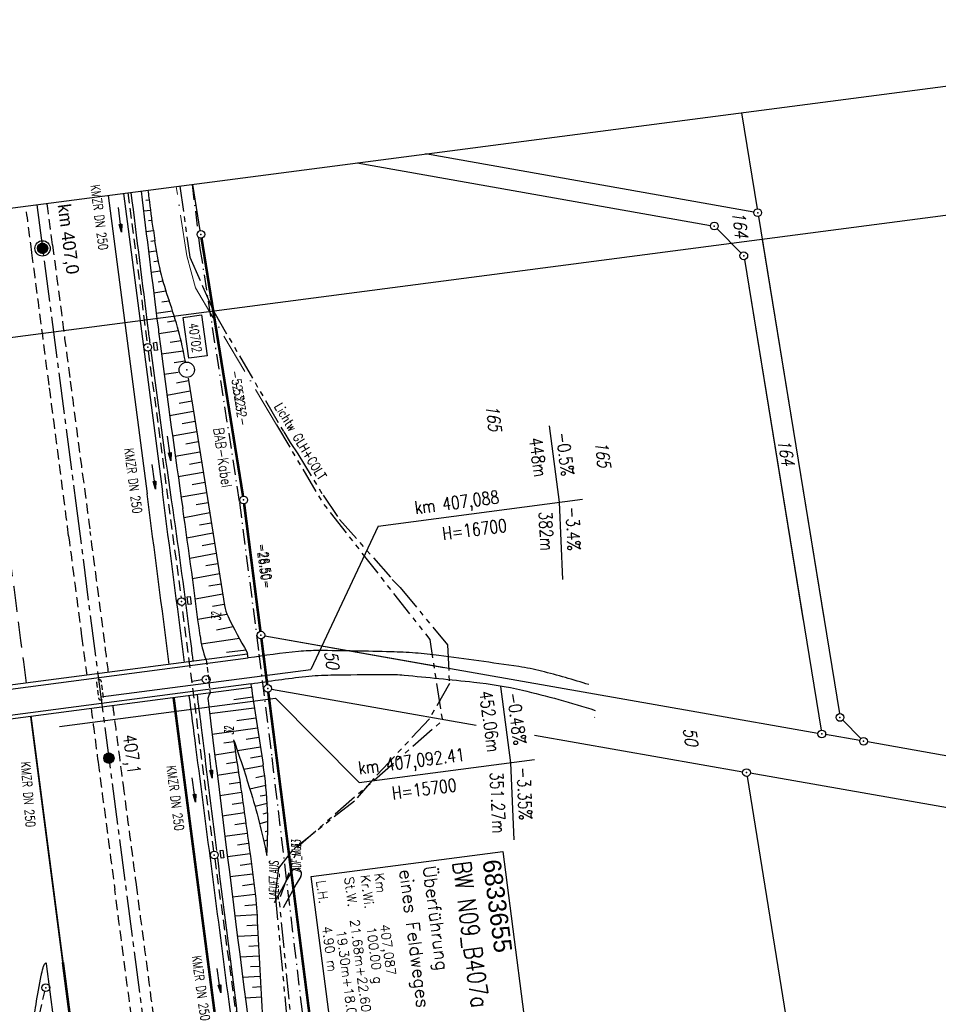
# Model space of a CAD drawing. Extents: x 446005 to 446745, y 447032 to 448234.
# Tile 126 of 127: x 446319 to 446497, y 448043 to 448234. Entities that reach past the tile are written whole.
import ezdxf
from ezdxf.enums import TextEntityAlignment as Align

# ---------------------------------------------------------------- set-up
doc = ezdxf.new("R2010")
doc.units = 0
doc.header["$LTSCALE"] = 2
doc.header["$MEASUREMENT"] = 0
for name, pattern in [('ACHSE', [5.5, 4, -0.5, 0.5, -0.5]), ('AUSGEZOGEN', [0]), ('BAB-FM2', [2.6, 1.5, -0.5, 0.1, -0.5]), ('EINAUSFÄDELUNG', [3.5, 2.5, -1]), ('GESTRICH-X2', [1.5, 1, -0.5]), ('GESTRICHELT', [0.75, 0.5, -0.25]), ('LWL', [6.001, 4, -1, 0.001, -1]), ('PHANTOMX2', [5, 2.5, -0.5, 0.5, -0.5, 0.5, -0.5])]:
    doc.linetypes.add(name, pattern=pattern)
doc.layers.get('0').update_dxf_attribs({"linetype": 'AUSGEZOGEN'})
for name, color, linetype in [('199-ABSTAND', 8, 'AUSGEZOGEN'), ('199-FLSTNR', 8, 'AUSGEZOGEN'), ('199-GRENZL', 8, 'AUSGEZOGEN'), ('199-GRENZL-BAB', 7, 'AUSGEZOGEN'), ('199-GRENZP', 8, 'AUSGEZOGEN'), ('199-GRENZP-BAB', 7, 'AUSGEZOGEN'), ('200-ABSTAND', 8, 'AUSGEZOGEN'), ('200-FLSTNR', 8, 'AUSGEZOGEN'), ('200-GRENZL', 8, 'AUSGEZOGEN'), ('200-GRENZL-BAB', 7, 'AUSGEZOGEN'), ('200-GRENZP', 8, 'AUSGEZOGEN'), ('200-GRENZP-BAB', 7, 'AUSGEZOGEN'), ('ACHSETOP', 250, 'ACHSE'), ('ANMERKUNG', 7, 'CONTINUOUS'), ('BAB_FM', 5, 'BAB-FM2'), ('BAUWOTOP', 250, 'AUSGEZOGEN'), ('BAUWUTOP', 250, 'GESTRICHELT'), ('BOESCHG', 250, 'AUSGEZOGEN'), ('BW-SCHRIFT', 250, 'AUSGEZOGEN'), ('DB-Wegboeschungen', 15, 'CONTINUOUS'), ('EINAUSF', 250, 'EINAUSFÄDELUNG'), ('FBRTOP', 250, 'AUSGEZOGEN'), ('HEKT_B', 250, 'CONTINUOUS'), ('KANAL', 7, 'GESTRICH-X2'), ('LAERMWAND', 1, 'AUSGEZOGEN'), ('Lichtwellenleiter COLT', 46, 'PHANTOMX2'), ('Lichtwellenleiter GLH', 46, 'PHANTOMX2'), ('MS-UEBERFAHRT', 250, 'GESTRICH-X2'), ('MULDE', 250, 'AUSGEZOGEN'), ('NZ', 250, 'AUSGEZOGEN'), ('PFEIL', 7, 'CONTINUOUS'), ('PFEILTOP', 200, 'AUSGEZOGEN'), ('PP', 7, 'AUSGEZOGEN'), ('RAHMEN', 7, 'AUSGEZOGEN'), ('SCHSYMBOL', 200, 'AUSGEZOGEN'), ('STRASSE', 250, 'AUSGEZOGEN'), ('TEXTO', 4, 'CONTINUOUS')]:
    doc.layers.add(name, color=color, linetype=linetype)
doc.styles.add('ROMANS', font='romans.shx', dxfattribs={"width": 0.8})
doc.styles.add('UNIR-H', font='unir_h.shx', dxfattribs={"width": 0.8})
doc.styles.add('UNIR-O', font='unir_o.shx', dxfattribs={"height": 2.5})

# ---------------------------------------------------------------- blocks, each defined once
blk = doc.blocks.new('*X15')
at = {"color": 0}
for p, q in [((212.23, 257.39), (213.24, 258.4)), ((212.24, 257.33), (213.31, 258.4)), ((212.24, 257.47), (213.17, 258.4)), ((212.24, 257.26), (213.37, 258.39)), ((212.24, 257.55), (213.09, 258.39)), ((212.25, 257.2), (213.43, 258.38)), ((212.26, 257.63), (213, 258.37)), ((212.27, 257.14), (213.49, 258.37)), ((212.28, 257.09), (213.55, 258.35)), ((212.29, 257.73), (212.9, 258.35)), ((212.3, 257.04), (213.6, 258.33)), ((212.32, 256.99), (213.65, 258.31)), ((212.34, 257.86), (212.78, 258.29)), ((212.35, 256.94), (213.69, 258.29)), ((212.37, 256.9), (213.74, 258.26)), ((212.4, 256.85), (213.78, 258.24)), ((212.43, 256.81), (213.83, 258.21)), ((212.46, 256.77), (213.86, 258.18)), ((212.49, 256.73), (213.9, 258.14)), ((212.53, 256.7), (213.94, 258.11)), ((212.56, 256.66), (213.97, 258.07)), ((212.6, 256.63), (214.01, 258.03)), ((212.64, 256.6), (214.04, 257.99)), ((212.68, 256.57), (214.07, 257.95)), ((212.73, 256.54), (214.09, 257.91)), ((212.77, 256.52), (214.12, 257.86)), ((212.82, 256.49), (214.14, 257.82)), ((212.87, 256.47), (214.16, 257.77)), ((212.92, 256.45), (214.18, 257.72)), ((212.97, 256.44), (214.2, 257.66)), ((213.03, 256.42), (214.21, 257.6)), ((213.09, 256.41), (214.22, 257.54)), ((213.16, 256.41), (214.23, 257.48)), ((213.22, 256.4), (214.23, 257.41)), ((213.3, 256.41), (214.23, 257.34)), ((213.38, 256.41), (214.22, 257.26)), ((213.46, 256.43), (214.2, 257.17)), ((213.56, 256.46), (214.18, 257.07)), ((213.69, 256.51), (214.12, 256.95))]:
    blk.add_line(p, q, dxfattribs=at)
blk = doc.blocks.new('SRMAST2')
at = {"color": 0}
blk.add_circle((0, 0), 0.999, dxfattribs=at)
blk.add_point((0, 0), dxfattribs=at)
blk.add_blockref('*X15', (-213.23, -257.4))
blk = doc.blocks.new('PP')
at = {"color": 0}
blk.add_circle((0, -0.01), 1.49, dxfattribs=at)
blk.add_point((0, 0), dxfattribs=at)
blk = doc.blocks.new('GST')
at = {"color": 0}
blk.add_circle((0, 0), 0.75, dxfattribs=at)
blk.add_point((0, 0), dxfattribs=at)
blk = doc.blocks.new('13')
blk.add_lwpolyline([(0.76, 1.22), (-0.75, 1.22), (-0.75, 1.8), (0.76, 1.8)], close=True)
at = {"rotation": 180}
blk.add_blockref('GST', (0, 0), dxfattribs=at)
blk = doc.blocks.new('10')
blk.add_blockref('GST', (0, 0))
blk = doc.blocks.new('PFEIL2')
at = {"color": 0}
for p, q in [((0.88, 0), (-2.4, -0.01)), ((0.88, -0.27), (0.88, 0.28)), ((0.88, 0.28), (2.43, 0.01)), ((0.91, 0.27), (0.88, 0.26)), ((0.97, 0.26), (0.88, 0.25)), ((1.02, 0.25), (0.88, 0.23)), ((1.07, 0.24), (0.88, 0.21)), ((1.13, 0.23), (0.88, 0.19)), ((1.18, 0.22), (0.88, 0.17)), ((1.24, 0.21), (0.88, 0.15)), ((1.29, 0.21), (0.88, 0.14)), ((1.34, 0.2), (0.88, 0.12)), ((1.4, 0.19), (0.88, 0.1)), ((1.45, 0.18), (0.88, 0.08)), ((1.51, 0.17), (0.88, 0.06)), ((1.56, 0.16), (0.88, 0.04)), ((1.61, 0.15), (0.88, 0.02)), ((1.67, 0.14), (0.88, 0.01)), ((1.72, 0.13), (0.88, -0.01)), ((1.78, 0.12), (0.88, -0.03)), ((1.83, 0.11), (0.88, -0.05)), ((1.88, 0.1), (0.88, -0.07)), ((1.94, 0.09), (0.88, -0.09)), ((2.05, 0.08), (0.88, -0.12)), ((1.99, 0.08), (0.88, -0.11)), ((2.1, 0.07), (0.88, -0.14)), ((2.15, 0.06), (0.88, -0.16)), ((2.21, 0.05), (0.88, -0.18)), ((2.26, 0.04), (0.88, -0.2)), ((2.32, 0.03), (0.88, -0.22)), ((2.37, 0.02), (0.88, -0.23)), ((2.42, 0.01), (0.88, -0.25)), ((2.43, 0.01), (0.88, -0.27))]:
    blk.add_line(p, q, dxfattribs=at)

msp = doc.modelspace()

# ---------------------------------------------------------------- linework, layer by layer
msp.add_line((446302.95, 448195.68), (446597.44, 448234.17))
at = {"layer": '199-GRENZL'}
for p, q in [((446459.05, 448216.08), (446462.1, 448197.37)), ((446461.48, 448196.76), (446397.59, 448208.05)), ((446384.32, 448206.32), (446453.04, 448194.17)), ((446462.34, 448195.89), (446475.07, 448117.8)), ((446454.31, 448193.51), (446458.98, 448188.77)), ((446459.63, 448187.5), (446471.08, 448117.28)), ((446366.34, 448114.33), (446401.2, 448108.19)), ((446367.67, 448103.96), (446368.12, 448103.88))]:
    msp.add_line(p, q, dxfattribs=at)
at = {"layer": '199-GRENZL-BAB'}
msp.add_line((446353.81, 448193.15), (446352.36, 448202.14), dxfattribs=at)
at = {"layer": '199-GRENZL-BAB', "const_width": 0.5, "flags": 128}
for points in [[(446354.05, 448191.67), (446362.12, 448141.49)], [(446362.34, 448140.01), (446365.5, 448115.2)], [(446365.7, 448113.72), (446366.83, 448104.83)]]:
    msp.add_lwpolyline(points, dxfattribs=at)
at = {"layer": '200-GRENZL'}
for p, q in [((446457.15, 448190.62), (446458.98, 448188.77)), ((446463.07, 448191.4), (446478.1, 448099.18)), ((446459.63, 448187.5), (446474.56, 448095.97)), ((446366.34, 448114.33), (446450.38, 448099.52)), ((446367.67, 448103.96), (446407.48, 448096.96)), ((446450.38, 448099.52), (446473.94, 448095.36)), ((446478.75, 448097.91), (446482.28, 448094.33)), ((446418.81, 448094.97), (446459.3, 448087.85)), ((446482.07, 448093.93), (446475.42, 448095.1)), ((446613.77, 448070.71), (446483.55, 448093.67)), ((446515.5, 448077.97), (446460.78, 448087.59)), ((446460.16, 448086.98), (446492.15, 447888.84))]:
    msp.add_line(p, q, dxfattribs=at)
at = {"layer": '200-GRENZL-BAB', "const_width": 0.5, "flags": 128}
for points in [[(446356.34, 448177.44), (446362.12, 448141.49)], [(446362.33, 448140.01), (446365.51, 448115.2)], [(446365.7, 448113.72), (446366.83, 448104.83)], [(446367.03, 448103.35), (446390.55, 447919.38)]]:
    msp.add_lwpolyline(points, dxfattribs=at)
at = {"layer": 'ACHSETOP'}
for p, q in [((446322.02, 448198.17), (446329.58, 448140.12)), ((446329.58, 448140.12), (446342.49, 448040.96))]:
    msp.add_line(p, q, dxfattribs=at)
at = {"layer": 'BAB_FM'}
for p, q in [((446352.22, 448202.12), (446353.75, 448189.68)), ((446353.75, 448189.68), (446361.43, 448140.25)), ((446361.43, 448140.25), (446365.22, 448110.78)), ((446365.22, 448110.78), (446367.72, 448090.65)), ((446367.72, 448090.65), (446373.64, 448041))]:
    msp.add_line(p, q, dxfattribs=at)
at = {"layer": 'BAUWOTOP'}
for p, q in [((446363, 448110.74), (446250.34, 448095.99)), ((446363.1, 448110.01), (446363, 448110.74)), ((446250.45, 448095.26), (446363.1, 448110.01)), ((446363.71, 448104.97), (446251.1, 448090.27)), ((446251.19, 448089.59), (446363.8, 448104.31)), ((446363.8, 448104.31), (446363.71, 448104.97))]:
    msp.add_line(p, q, dxfattribs=at)
at = {"layer": 'BAUWUTOP'}
msp.add_line((446354.94, 448109.68), (446355.75, 448103.26), dxfattribs=at)
at = {"layer": 'BAUWUTOP', "flags": 128}
msp.add_lwpolyline([(446333.61, 448105.25), (446333.81, 448103.76), (446334, 448102.28, 0.198912), (446334.19, 448101.94, 0.198912), (446334.56, 448101.84, 0.198912), (446334.89, 448102.04, 0.198912), (446334.99, 448102.4), (446334.8, 448103.89), (446334.6, 448105.38, 0.198912), (446334.41, 448105.71, 0.198912), (446334.04, 448105.81, 0.198912), (446333.71, 448105.62, 0.198912)], format="xyb", close=True, dxfattribs=at)
at = {"layer": 'BOESCHG'}
for p, q in [((446343.21, 448199.05), (446343.92, 448199.14)), ((446342.76, 448196.97), (446344.18, 448197.15)), ((446343.72, 448195.08), (446344.43, 448195.17)), ((446343.25, 448193), (446344.69, 448193.19)), ((446344.22, 448191.11), (446344.94, 448191.2)), ((446343.75, 448189.01), (446345.23, 448189.23)), ((446344.76, 448187.13), (446345.6, 448187.26)), ((446344.25, 448185.04), (446346.03, 448185.3)), ((446345.6, 448183.21), (446346.54, 448183.35)), ((446344.75, 448181.07), (446347.11, 448181.42)), ((446346.32, 448179.28), (446347.76, 448179.49)), ((446345.24, 448177.1), (446348.42, 448177.57)), ((446347.41, 448175.39), (446349.02, 448175.63)), ((446345.74, 448173.13), (446349.56, 448173.69)), ((446347.93, 448171.43), (446350.06, 448171.74)), ((446346.25, 448169.16), (446350.5, 448169.79)), ((446348.73, 448167.5), (446350.89, 448167.82)), ((446346.77, 448165.19), (446349.53, 448165.6)), ((446349.2, 448163.53), (446351.53, 448163.96)), ((446347.31, 448161.15), (446351.84, 448161.99)), ((446349.68, 448159.56), (446352.16, 448160.01)), ((446347.85, 448157.18), (446352.48, 448158.04)), ((446350.31, 448155.6), (446352.79, 448156.06)), ((446348.4, 448153.22), (446353.11, 448154.09)), ((446351.02, 448151.67), (446353.42, 448152.11)), ((446348.95, 448149.25), (446353.74, 448150.13)), ((446351.74, 448147.73), (446354.06, 448148.16)), ((446349.51, 448145.29), (446354.37, 448146.18)), ((446352.22, 448143.75), (446354.69, 448144.21)), ((446350.08, 448141.33), (446355, 448142.23)), ((446353.04, 448139.84), (446355.32, 448140.26)), ((446350.65, 448137.36), (446355.64, 448138.28)), ((446353.65, 448135.88), (446355.95, 448136.31)), ((446351.22, 448133.4), (446356.27, 448134.33)), ((446354.2, 448131.92), (446356.59, 448132.36)), ((446351.77, 448129.44), (446356.9, 448130.38)), ((446354.88, 448127.98), (446357.22, 448128.4)), ((446352.31, 448125.47), (446357.53, 448126.43)), ((446355.5, 448124.02), (446357.85, 448124.45)), ((446352.84, 448121.5), (446358.17, 448122.48)), ((446356.18, 448120.08), (446358.48, 448120.5)), ((446353.35, 448117.53), (446358.99, 448118.56)), ((446360.22, 448116.04), (446356.96, 448115.43)), ((446361.42, 448113.8), (446353.96, 448112.67)), ((446362.71, 448111.54), (446358.92, 448111.09)), ((446362.89, 448111.23), (446363, 448110.74)), ((446360.36, 448101.92), (446363.99, 448102.46)), ((446355.62, 448099.22), (446364.32, 448100.32)), ((446360.91, 448097.88), (446364.62, 448098.38)), ((446356.12, 448095.19), (446364.93, 448096.44)), ((446358.36, 448093.48), (446360.35, 448093.77)), ((446365.22, 448094.56), (446362.7, 448094.18)), ((446356.61, 448091.2), (446360.64, 448091.79)), ((446365.51, 448092.68), (446361.04, 448091.97)), ((446365.79, 448090.89), (446363.55, 448090.49)), ((446358.9, 448089.51), (446360.94, 448089.82)), ((446366.08, 448089), (446362.26, 448088.3)), ((446357.11, 448087.22), (446361.23, 448087.84)), ((446366.35, 448087.06), (446364.63, 448086.69)), ((446359.44, 448085.55), (446361.53, 448085.86)), ((446366.56, 448085.18), (446363.45, 448084.49)), ((446357.6, 448083.27), (446361.82, 448083.88)), ((446366.72, 448083.35), (446365.45, 448083.1)), ((446359.98, 448081.6), (446362.1, 448081.9)), ((446366.83, 448081.68), (446364.45, 448081.13)), ((446358.09, 448079.31), (446362.39, 448079.92)), ((446366.91, 448079.87), (446365.98, 448079.63)), ((446360.5, 448077.64), (446362.67, 448077.94)), ((446366.95, 448078.17), (446365.36, 448077.72)), ((446358.59, 448075.36), (446362.94, 448075.96)), ((446366.94, 448076.34), (446366.43, 448076.2)), ((446361.02, 448073.68), (446363.21, 448073.98)), ((446366.9, 448074.59), (446366.16, 448074.35)), ((446359.08, 448071.41), (446363.48, 448072)), ((446361.54, 448069.73), (446363.74, 448070.01)), ((446359.58, 448067.47), (446364, 448068.03)), ((446362.03, 448065.78), (446364.24, 448066.05)), ((446360.07, 448063.54), (446364.48, 448064.06)), ((446362.5, 448061.87), (446364.7, 448062.07)), ((446360.53, 448059.86), (446364.84, 448060.08)), ((446362.86, 448057.98), (446364.94, 448058.08)), ((446361.04, 448055.88), (446365.04, 448056.08)), ((446363.22, 448053.98), (446365.14, 448054.08)), ((446361.54, 448051.89), (446365.24, 448052.09)), ((446363.57, 448049.99), (446365.35, 448050.09)), ((446362.05, 448047.9), (446365.46, 448048.09)), ((446363.94, 448046), (446365.57, 448046.1)), ((446362.56, 448043.92), (446365.69, 448044.1))]:
    msp.add_line(p, q, dxfattribs=at)
for points in [[(446351.45, 448164.43), (446354.74, 448143.86), (446358.53, 448120.23, 0.073358), (446359.21, 448118.05, 0.021504), (446362.89, 448111.23)], [(446360.3, 448094.08, 0.000248), (446361.47, 448086.23, -0.000849), (446361.81, 448083.94, -0.00294), (446363.55, 448071.45, -0.004452), (446364.58, 448063.18, -0.016663), (446364.84, 448060.03, 0.002767), (446365.86, 448041.04, 0.010507), (446367.32, 448023.01, 0.007262), (446370.35, 447997.01)], [(446360.3, 448094.08, -0.005388), (446361.93, 448089.3, -0.005388), (446363.45, 448084.49, -0.027064), (446366.73, 448071.61, -26.509634)]]:
    msp.add_lwpolyline(points, format="xyb", dxfattribs=at)
at = {"layer": 'BOESCHG', "flags": 128}
msp.add_lwpolyline([(446363.8, 448104.31), (446363.89, 448103.13), (446366.03, 448089.31)], dxfattribs=at)
at = {"layer": 'BOESCHG'}
for centre, radius, start, end in [((445188.16, 448050.59), 1165.27, 7.34444, 7.41657), ((442054.51, 447646.69), 4324.84, 7.25983, 7.34444), ((446785.27, 448249.34), 444.15, 187.2598, 187.5238), ((446401.77, 448198.69), 57.33, 187.5238, 199.5798), ((446276.45, 448154.11), 75.69, 10.3553, 19.5798), ((446372.76, 448116.68), 19.15, 187.0353, 201.4463), ((446357.43, 448101.94), 2.13, 141.9928, 187.0529), ((446289.52, 448077.43), 77.43, 355.6906, 8.8262)]:
    msp.add_arc(centre, radius, start, end, dxfattribs=at)
at = {"layer": 'BW-SCHRIFT'}
msp.add_lwpolyline([(446412.62, 448072.37), (446418.71, 448025.57), (446381.45, 448020.72), (446375.36, 448067.52)], close=True, dxfattribs=at)
at = {"layer": 'DB-Wegboeschungen', "linetype": 'Continuous'}
msp.add_lwpolyline([(446430.51, 448098.51), (446430.46, 448098.46)], dxfattribs=at)
at = {"layer": 'EINAUSF', "const_width": 0.35, "flags": 128}
msp.add_lwpolyline([(446320.85, 448098.7), (446322.15, 448088.73, 0.000003), (446327.09, 448050.8)], format="xyb", dxfattribs=at)
at = {"layer": 'EINAUSF'}
msp.add_arc((-2558129.56, 57056.21), 3029791.49, 7.41573464, 7.41636782, dxfattribs=at)
at = {"layer": 'FBRTOP'}
for p, q in [((446338.88, 448200.38), (446346.44, 448142.31)), ((446335.91, 448199.99), (446343.46, 448141.93))]:
    msp.add_line(p, q, dxfattribs=at)
for points in [[(446363.33, 447740.45, 0.000002), (446366.28, 447717.76, 0.000326)], [(446351.59, 448102.71, -0.000001), (446352.89, 448092.73, 0.000004), (446359.34, 448043.15), (446375.48, 447919.2)]]:
    msp.add_lwpolyline(points, format="xyb", dxfattribs=at)
at = {"layer": 'FBRTOP', "const_width": 0.5}
for points in [[(446348.62, 448102.32, -0.000001), (446349.92, 448092.35, 0.000004), (446356.37, 448042.76), (446372.5, 447918.81), (446391.87, 447770.06), (446411.23, 447621.32), (446414.76, 447594.19, -0.000002)], [(446327.09, 448050.8, 0.000001), (446328.6, 448039.15), (446343.06, 447928.09)]]:
    msp.add_lwpolyline(points, format="xyb", dxfattribs=at)
at = {"layer": 'FBRTOP', "flags": 128}
msp.add_lwpolyline([(446294.43, 447988.43, 0.012614), (446298.69, 447993.02, 0.025303), (446300.64, 447995.47, 0.003566), (446306.16, 448003.29, 0.013489), (446307.55, 448005.4, 0.013978), (446310.85, 448011.09, 0.015251), (446313.57, 448016.48, 0.013438), (446315.97, 448022.01, 0.014321), (446317.94, 448027.32, 0.011786), (446319.88, 448033.56, 0.016129), (446321.04, 448038.2, 0.014738), (446321.86, 448042.59, -0.011526), (446322.88, 448048.22, -0.009783), (446322.96, 448048.58, -0.002352), (446323.34, 448050.09)], format="xyb", dxfattribs=at)
msp.add_lwpolyline([(446339.83, 447928), (446338.12, 447941.05), (446334.64, 447967.68), (446331.71, 447990.48), (446328.5, 448015.22), (446325.33, 448039.65), (446323.9, 448050.5)], dxfattribs=at)
at = {"layer": 'FBRTOP'}
for centre, radius, start, end in [((-2558097.02, 57060.44), 3029786.68, 7.41573501, 7.41636782), ((-2558118.06, 57057.7), 3029810.91, 7.41573505, 7.41636782), ((446324.25, 448049.86), 0.94, 127.4055, 166.2315), ((446323.76, 448050.5), 0.141, 1.707, 127.4055)]:
    msp.add_arc(centre, radius, start, end, dxfattribs=at)
at = {"layer": 'KANAL', "linetype": 'GESTRICH-X2'}
for p, q in [((446339.74, 448200.49), (446343.5, 448171.19)), ((446343.69, 448169.69), (446350.06, 448121.72))]:
    msp.add_line(p, q, dxfattribs=at)
at = {"layer": 'KANAL'}
for p, q in [((446354.2, 448105.73), (446352.17, 448105.46)), ((446356.62, 448070.94), (446363.25, 448022.53)), ((446319.72, 448028.97), (446323.59, 448045.12))]:
    msp.add_line(p, q, dxfattribs=at)
at = {"layer": 'KANAL', "flags": 128}
msp.add_lwpolyline([(446356.44, 448072.42), (446350.26, 448120.24)], dxfattribs=at)
at = {"layer": 'LAERMWAND'}
msp.add_lwpolyline([(446254.58, 447970.34, -0.000001), (446246.41, 447966.17, -0.000041)], format="xyb", dxfattribs=at)
at = {"layer": 'Lichtwellenleiter COLT', "linetype": 'LWL', "lineweight": 0}
for p, q in [((446351.2, 448188.23), (446349.13, 448201.72)), ((446352.87, 448182.03), (446351.2, 448188.23)), ((446368.65, 448155.34), (446352.87, 448182.03))]:
    msp.add_line(p, q, dxfattribs=at)
at = {"layer": 'Lichtwellenleiter COLT', "flags": 128}
msp.add_lwpolyline([(446368.65, 448155.34), (446377.61, 448140.18), (446398.43, 448113.6), (446400.89, 448097.8), (446372.84, 448073.34), (446369.14, 448062.94), (446372.99, 448023.38), (446380.55, 447954.75), (446383.26, 447931.41), (446395.31, 447845.36), (446404.08, 447761.89), (446416.51, 447679.1), (446425.16, 447616.16), (446430.21, 447593.35), (446437.67, 447574.43), (446439.11, 447540.19), (446440.4, 447522.79), (446443.96, 447516.55), (446451.82, 447515.38), (446478.52, 447525.42), (446509.42, 447535.84), (446514.34, 447538.91), (446521.43, 447546.89), (446525.73, 447549.86), (446529.77, 447550.31), (446533.92, 447541.93), (446545.62, 447492.91), (446547.38, 447486.42), (446549.18, 447473.03), (446554.76, 447437.82), (446548.85, 447392.38), (446537.49, 447375.41), (446533.57, 447369.68)], dxfattribs=at)
at = {"layer": 'Lichtwellenleiter GLH'}
for p, q in [((446349.82, 448201.81), (446351.75, 448188)), ((446349.82, 448201.81), (446351.75, 448188)), ((446351.75, 448188), (446354.23, 448182.37)), ((446351.75, 448188), (446354.23, 448182.37)), ((446354.23, 448182.37), (446356.42, 448177.4)), ((446356.42, 448177.4), (446370.04, 448153.97)), ((446370.04, 448153.97), (446371.29, 448151.93)), ((446371.29, 448151.93), (446372.8, 448149.72)), ((446372.8, 448149.72), (446377.7, 448141.66)), ((446377.7, 448141.66), (446380.87, 448136.98)), ((446380.87, 448136.98), (446391.15, 448125.3)), ((446391.15, 448125.3), (446392.66, 448123.74)), ((446392.66, 448123.74), (446401.88, 448112.58)), ((446401.88, 448112.58), (446402.25, 448105.07)), ((446402.25, 448105.07), (446398.36, 448098.19)), ((446398.36, 448098.19), (446387.59, 448086.58)), ((446387.59, 448086.58), (446383.8, 448082.18)), ((446383.8, 448082.18), (446371.75, 448072.65)), ((446371.75, 448072.65), (446368.99, 448069.13)), ((446368.99, 448069.13), (446368.37, 448064.04)), ((446368.37, 448064.04), (446370.59, 448040.47))]:
    msp.add_line(p, q, dxfattribs=at)
at = {"layer": 'MS-UEBERFAHRT'}
for points in [[(446358.17, 447936.78, -0.000108), (446355.47, 447957.27, -0.000304), (446354.52, 447964.54), (446347.94, 448015.13, 0.000002), (446344.63, 448040.54, -0.000001), (446341.32, 448065.94, -0.000006), (446338.79, 448085.29, -0.000009), (446337.15, 448097.87, -0.000638), (446336.78, 448100.78, 0.000973)], [(446332.56, 448100.23, 0.000016), (446333.93, 448089.76, 0.000061), (446337.18, 448064.95, -0.000163), (446340.43, 448040.14), (446347.04, 447989.34, -0.000094), (446349.38, 447971.34, -0.000048), (446353.94, 447936.17)]]:
    msp.add_lwpolyline(points, format="xyb", dxfattribs=at)
for centre, radius, start, end in [((387611.38, 440567.88), 59206.41, 7.3970571, 7.404907), ((341838.69, 434593.46), 105363.18, 7.4137701, 7.418708), ((333766.02, 433543.03), 113503.91, 7.4006279, 7.41377), ((518013.48, 457497.34), 72290.03, 187.3970559, 187.4182531), ((453194.01, 449057.76), 6923.44, 187.418253, 187.662267), ((425245.54, 445425.17), 21255.95, 7.320983, 7.400628), ((455661.5, 449332.87), 9410.01, 187.320983, 187.440685), ((442575.58, 447629.22), 3790.65, 7.33249, 7.66227), ((495600.54, 454548.88), 49688.21, 187.440685, 187.449557), ((444058.8, 447820.08), 2295.19, 7.18634, 7.33249)]:
    msp.add_arc(centre, radius, start, end, dxfattribs=at)
at = {"layer": 'MULDE'}
for points in [[(446344.17, 448169.84, 0.003737), (446348.45, 448138.82, -0.004865), (446351.8, 448114.09, -0.00068), (446352.24, 448110.5, 0.000015), (446352.38, 448109.35, 0.000429)], [(446353.18, 448102.92, 0.00008), (446353.91, 448096.99, 0.000429), (446356.94, 448072.59, 0.020373)], [(446355.32, 448101.68, 0.00006), (446355.87, 448097.23, 0.001804), (446368.91, 447994.71, 0.020373), (446370.46, 447985.76, 0.006425), (446371.58, 447980.86, -0.005924), (446372.81, 447975.5, -0.000705), (446374.89, 447965.84, 0.000572), (446377.45, 447953.94, 0.001293), (446381.76, 447934.27, 0.002383), (446384.17, 447923.63, 0.000267), (446384.36, 447922.95, 0.000267)], [(446357.13, 448071.08, 0.000849), (446363.27, 448022.82, 0.020373)]]:
    msp.add_lwpolyline(points, format="xyb", dxfattribs=at)
at = {"layer": 'MULDE', "flags": 128}
for points in [[(446371.64, 448068.54), (446370.71, 448066.99), (446368.15, 448062.4)], [(446373.36, 448067.51), (446372.44, 448065.98), (446369.9, 448061.43)]]:
    msp.add_lwpolyline(points, dxfattribs=at)
at = {"layer": 'MULDE'}
for centre, radius, start, end in [((589259.52, 466062.39), 144031.05, 187.1238033, 187.1344179), ((589259.52, 466062.39), 144029.07, 187.1237989, 187.1344179), ((447128.1, 448272.28), 790.59, 187.13442, 187.34364), ((447128.1, 448272.28), 788.61, 187.13442, 187.40108), ((448421.68, 448440.31), 2093.06, 187.40108, 188.27392), ((445079.35, 447954.27), 1284.42, 7.15901, 8.27392), ((446372.5, 448068.03), 1, 328.9707, 148.9707)]:
    msp.add_arc(centre, radius, start, end, dxfattribs=at)
at = {"layer": 'NZ'}
for p, q in [((446421.68, 448155.16), (446423.63, 448140.29)), ((446388.42, 448135.67), (446428.12, 448140.88)), ((446423.63, 448140.29), (446424.28, 448125.3)), ((446388.42, 448135.67), (446375.29, 448107.76)), ((446334.49, 448102.44), (446375.29, 448107.76)), ((446412.18, 448104.49), (446414.13, 448089.62)), ((446326.43, 448096.7), (446368.41, 448102.2)), ((446368.41, 448102.2), (446384.7, 448085.76)), ((446384.7, 448085.76), (446418.81, 448090.23)), ((446414.13, 448089.62), (446414.77, 448074.63))]:
    msp.add_line(p, q, dxfattribs=at)
at = {"layer": 'PP', "flags": 128}
msp.add_lwpolyline([(446350.45, 448176.27), (446354.02, 448176.77), (446355.12, 448168.81), (446351.56, 448168.31)], close=True, dxfattribs=at)
at = {"layer": 'RAHMEN'}
msp.add_line((446595.73, 448208.74), (446016.65, 448133.04), dxfattribs=at)
at = {"layer": 'STRASSE'}
for points in [[(446429.39, 448104.83, 0.012318), (446420.19, 448107.44, 0.026164), (446415.77, 448108.33, 0.003952), (446400.23, 448110.49, 0.013437), (446395.64, 448110.97, 0.012817), (446390.93, 448111.21, 0.004272), (446376.8, 448111.45, 0.02669), (446372.93, 448111.27, 0.012231), (446363.1, 448110.01)], [(446363.71, 448104.97, -0.01454), (446374.32, 448106.41, -0.022601), (446379.22, 448106.71, -0.002125), (446389.46, 448106.82, -0.0096), (446391.72, 448106.79, -0.015962), (446393.45, 448106.68, -0.00203), (446407.01, 448105.33, -0.031466), (446416.45, 448103.74, -0.020503), (446430.61, 448099.82)]]:
    msp.add_lwpolyline(points, format="xyb", dxfattribs=at)

# ---------------------------------------------------------------- block references
at = {"layer": '199-GRENZP', "rotation": 277.4163262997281}
for p in [(446462.22, 448196.63), (446453.78, 448194.04), (446459.51, 448188.24)]:
    msp.add_blockref('GST', p, dxfattribs=at)
at = {"layer": '199-GRENZP-BAB', "rotation": 277.4163262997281}
for p in [(446353.93, 448192.41), (446362.24, 448140.75), (446365.6, 448114.46), (446366.93, 448104.09)]:
    msp.add_blockref('GST', p, dxfattribs=at)
at = {"layer": '200-GRENZP', "rotation": 277.4472801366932}
for p in [(446459.51, 448188.24), (446478.22, 448098.44), (446474.68, 448095.23), (446482.81, 448093.8), (446460.04, 448087.72)]:
    msp.add_blockref('GST', p, dxfattribs=at)
at = {"layer": '200-GRENZP-BAB', "rotation": 277.4472801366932}
for p in [(446362.24, 448140.75), (446365.6, 448114.46), (446366.93, 448104.09)]:
    msp.add_blockref('GST', p, dxfattribs=at)
at = {"layer": 'HEKT_B'}
for name, p in [('PP', (446323.13, 448189.7)), ('SRMAST2', (446323.13, 448189.7)), ('SRMAST2', (446336.03, 448090.54))]:
    msp.add_blockref(name, p, dxfattribs=at)
at = {"layer": 'PFEIL'}
for p, rotation in [((446338.19, 448195.23), 277.3241000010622), ((446344.8, 448145.25), 277.5720000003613), ((446352.55, 448084.34), 277.3612000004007), ((446357.44, 448047.25), 277.7765000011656)]:
    msp.add_blockref('PFEIL2', p, dxfattribs=dict(at, rotation=rotation))
at = {"layer": 'PFEILTOP'}
for p, rotation in [((446347.75, 448150.79), 277.9111666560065), ((446355.84, 448089.04), 275.8288583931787)]:
    msp.add_blockref('PFEIL2', p, dxfattribs=dict(at, rotation=rotation))
at = {"layer": 'PP'}
msp.add_blockref('PP', (446351.19, 448166.08), dxfattribs=at)
at = {"layer": 'SCHSYMBOL', "rotation": 277.4164}
for name, p in [('13', (446343.59, 448170.44)), ('13', (446350.16, 448120.98)), ('10', (446354.95, 448105.82)), ('13', (446356.53, 448071.68)), ('10', (446323.77, 448045.87))]:
    msp.add_blockref(name, p, dxfattribs=at)

# ---------------------------------------------------------------- texts
at = {"layer": '199-ABSTAND', "char_height": 1.8, "attachment_point": 5, "style": 'ROMANS'}
for s, insert, rotation in [('-52.32-', (446361.25, 448161.59), 279.138), ('-26.50-', (446366.19, 448127.89), 277.2845)]:
    msp.add_mtext(s, dxfattribs=dict(at, insert=insert, rotation=rotation))
at = {"layer": '199-FLSTNR', "style": 'ROMANS', "oblique": 15, "width": 0.8}
for s, p in [('164', (446457.21, 448196.73)), ('165', (446409.3, 448159.13)), ('50', (446377.95, 448111.22))]:
    msp.add_text(s, height=2.5, rotation=277.4163, dxfattribs=at).set_placement(p)
at = {"layer": '200-ABSTAND', "char_height": 1.8, "attachment_point": 5, "style": 'ROMANS'}
for s, insert, rotation in [('-52.32-', (446361.54, 448159.54), 279.1383), ('-26.50-', (446366.5, 448127.93), 277.283)]:
    msp.add_mtext(s, dxfattribs=dict(at, insert=insert, rotation=rotation))
at = {"layer": '200-FLSTNR', "style": 'ROMANS', "oblique": 15, "width": 0.8}
for s, rotation, p in [('164', 281.2044, (446465.99, 448152.31)), ('165', 277.4473, (446430.52, 448152.05)), ('50', 277.4473, (446447.72, 448096.25))]:
    msp.add_text(s, height=2.5, rotation=rotation, dxfattribs=at).set_placement(p)
at = {"layer": 'ANMERKUNG', "style": 'ROMANS', "oblique": 7, "width": 0.5}
for s, p in [('32', (446357.78, 448117.31)), ('32', (446360.3, 448095.08)), ('33', (446373.36, 448072.98)), ('AUF_MUL', (446373.39, 448068.4)), ('LAEUFT_AUS', (446369.03, 448062.91))]:
    msp.add_text(s, height=1.8, rotation=90, dxfattribs=at).set_placement(p)
at = {"layer": 'BAB_FM', "style": 'ROMANS', "width": 0.8}
msp.add_text('BAB-Kabel', height=2, rotation=278.1848, dxfattribs=at).set_placement((446356.36, 448154.65))
at = {"layer": 'BW-SCHRIFT', "style": 'ROMANS', "width": 0.8}
msp.add_text('BW N09_B407a', height=3.5, rotation=277.3985, dxfattribs=at).set_placement((446402.88, 448070.22))
at = {"layer": 'BW-SCHRIFT'}
for s, height, style, p in [('6833655', 3.5, 'UNIR-O', (446408.7, 448070.57)), ('Km', 1.8, 'ROMANS', (446387.68, 448068.09)), ('eines Feldweges', 2.5, 'ROMANS', (446392.49, 448068.7)), ('Überführung', 2.5, 'ROMANS', (446397.07, 448069.41)), ('L.H.   4.90 m', 1.8, 'ROMANS', (446376.37, 448066.65)), ('St.W.  21.68m+22.60m+18.92m', 1.8, 'ROMANS', (446381.83, 448067.32)), ('Kr.Wi.', 1.8, 'ROMANS', (446384.97, 448067.73)), ('19.30m+18.00m', 1.8, 'ROMANS', (446380.28, 448056.93)), ('100.00 g', 1.8, 'ROMANS', (446386.14, 448057.61)), ('407,087', 1.8, 'ROMANS', (446388.79, 448058.09))]:
    msp.add_text(s, height=height, rotation=277.3985, dxfattribs=dict(at, style=style)).set_placement(p)
at = {"layer": 'HEKT_B', "style": 'UNIR-H'}
msp.add_text('km 407,0', height=2.5, rotation=277.4164, dxfattribs=at).set_placement((446326.06, 448198.16))
at = {"layer": 'HEKT_B', "style": 'ROMANS', "width": 0.8}
msp.add_text('407,1', height=2.5, rotation=277.4164, dxfattribs=at).set_placement((446338.78, 448094.94))
at = {"layer": 'Lichtwellenleiter GLH', "style": 'ROMANS', "width": 0.8}
msp.add_text('Lichtw GLH+COLT', height=1.8, rotation=301.1767, dxfattribs=at).set_placement((446368.14, 448158.93))
at = {"layer": 'NZ', "style": 'ROMANS', "width": 0.8}
for s, rotation, p in [('448m', 277.4696, (446417.78, 448152.71)), ('-0.5%%%', 277.4696, (446422.96, 448153.78)), ('km 407,088', 7.4696, (446395.66, 448137.98)), ('-3.4%%%', 272.4696, (446424.9, 448139.38)), ('H=16700', 7.4696, (446401, 448132.95)), ('382m', 272.4696, (446419.67, 448138.47)), ('452.06m', 277.4696, (446408.09, 448103.42)), ('-0.48%', 277.4696, (446413.45, 448103.11)), ('km 407,092.41', 7.4696, (446384.7, 448087.34)), ('351.27m', 272.4696, (446410.16, 448087.8)), ('-3.35%', 272.4696, (446415.4, 448088.71)), ('H=15700', 7.4696, (446391.22, 448082.46))]:
    msp.add_text(s, height=2.5, rotation=rotation, dxfattribs=at).set_placement(p)
at = {"layer": 'PP', "style": 'ROMANS', "width": 0.75}
msp.add_text('40702', height=1.8, rotation=277.9106, dxfattribs=at).set_placement((446352.32, 448169.33), align=Align.RIGHT)
at = {"layer": 'TEXTO', "style": 'ROMANS', "width": 0.75}
for rotation, p in [(277.3241, (446333.29, 448195.62)), (277.572, (446339.87, 448144.36)), (274.3926, (446319.43, 448083.41)), (277.3612, (446348.07, 448082.65)), (277.7765, (446353.06, 448045.67))]:
    msp.add_text('KMZR DN 250', height=1.8, rotation=rotation, dxfattribs=at).set_placement(p, align=Align.CENTER)

doc.saveas('drawing.dxf')
